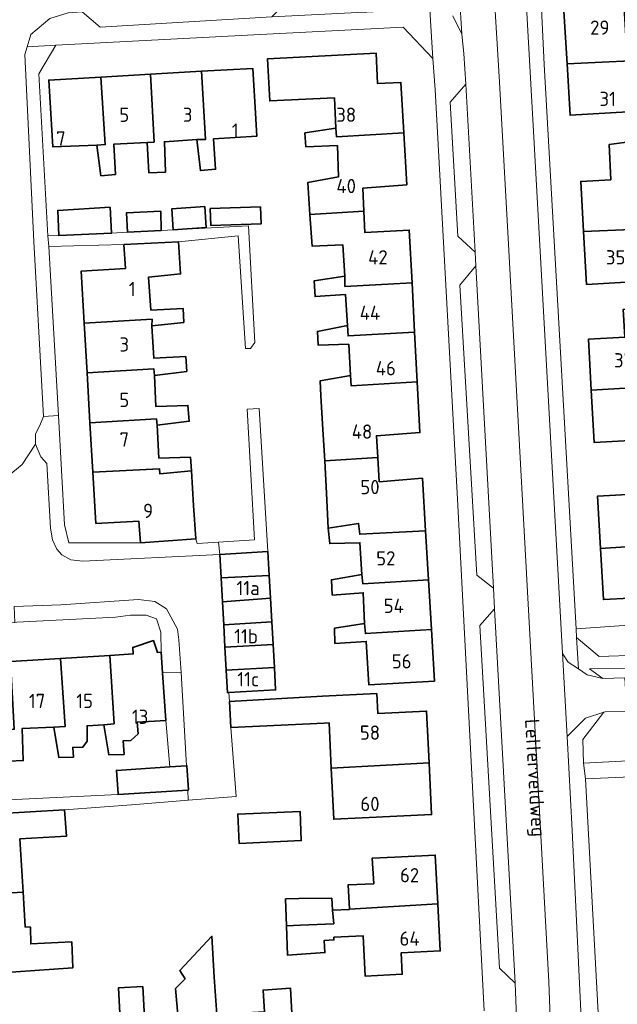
# Model space of a CAD drawing. Header units: metres. Extents: x 245598 to 248625, y 478632 to 481818.
# Tile 13 of 37: x 247471 to 247546, y 479641 to 479765. Entities that reach past the tile are written whole.
import ezdxf
from ezdxf.enums import TextEntityAlignment as Align

# ---------------------------------------------------------------- set-up
doc = ezdxf.new("R2010")
doc.units = ezdxf.units.M
for name, color, linetype, lineweight in [('B-XX-GR-GROENVOORZIENING-GV', 80, 'Continuous', 18), ('B-XX-OG-BEBOUWING-GV', 7, 'Continuous', 35), ('B-XX-OG-BEBOUWING-T18', 10, 'Continuous', 18), ('B-XX-OG-TERREIN_ERF-GV', 7, 'Continuous', 18), ('B-XX-OG-TOPOGRAFIE-T18', 10, 'Continuous', 18), ('B-XX-VH-VERHARDING_GESLOTEN-GV', 252, 'Continuous', 18), ('B-XX-VH-VERHARDING_OPEN-GV', 252, 'Continuous', 18)]:
    doc.layers.add(name, color=color, linetype=linetype, lineweight=lineweight)
doc.styles.add('NLCS-ISO-M-T18', font='NLCS-ISO.ttf', dxfattribs={"height": 1.8})

msp = doc.modelspace()

# ---------------------------------------------------------------- linework, layer by layer
at = {"layer": 'B-XX-GR-GROENVOORZIENING-GV'}
for points in [[(247558.895, 479689.229), (247551.279, 479688.804), (247541.014, 479688.1), (247541.075, 479687.025), (247543.925, 479684.6), (247548.862, 479684.775), (247550.9, 479687.063), (247556.325, 479687.463), (247558.675, 479687.875), (247559.643, 479687.881), (247559.555, 479689.258)], [(247544.388, 479681.812), (247547.162, 479681.925), (247548.325, 479682.525), (247547.558, 479683.141), (247542.692, 479683.071)], [(247544.52, 479677.582), (247541.862, 479674.125), (247541.963, 479671.163), (247553.875, 479671.775), (247553.625, 479676.887), (247549.225, 479676.625), (247548.487, 479676.812), (247548.037, 479677.137), (247547.425, 479677.663), (247544.688, 479677.637)]]:
    msp.add_lwpolyline(points, close=True, dxfattribs=at)
at = {"layer": 'B-XX-OG-BEBOUWING-GV'}
for points in [[(247555.413, 479760.401), (247555.412, 479760.413), (247556.563, 479760.6), (247556.388, 479763.637), (247547.288, 479762.959), (247547.077, 479766.514), (247547.125, 479769.812), (247541.9, 479769.312), (247542.046, 479766.215), (247539.477, 479766.063), (247539.872, 479759.421), (247552.272, 479760.027)], [(247510.705, 479751.312), (247510.758, 479750.213), (247519.271, 479750.727), (247518.913, 479757.079), (247515.971, 479756.926), (247515.769, 479760.795), (247502.061, 479760.038), (247502.345, 479754.74), (247510.525, 479755.126)], [(247555.237, 479750.475), (247556.112, 479750.575), (247557.999, 479750.676), (247557.869, 479753.339), (247552.612, 479753.082), (247552.272, 479760.027), (247539.872, 479759.421), (247540.257, 479752.945), (247547.538, 479753.377), (247547.725, 479749.564)], [(247493.725, 479758.483), (247494.242, 479749.873), (247493.143, 479749.871), (247493.601, 479745.949), (247495.525, 479746.128), (247495.266, 479749.976), (247500.713, 479750.289), (247500.462, 479754.631), (247500.218, 479758.858)], [(247481.021, 479757.75), (247474.462, 479757.372), (247474.981, 479748.953), (247480.552, 479749.166), (247481.6, 479749.243)], [(247481.021, 479757.75), (247481.6, 479749.243), (247480.552, 479749.166), (247481.061, 479745.294), (247482.884, 479745.473), (247482.675, 479749.271), (247486.872, 479749.481), (247487.771, 479749.557), (247487.292, 479758.112)], [(247487.292, 479758.112), (247487.771, 479749.557), (247486.872, 479749.481), (247487.106, 479745.683), (247489.204, 479745.763), (247489.071, 479749.586), (247493.143, 479749.871), (247494.242, 479749.873), (247493.725, 479758.483)], [(247510.705, 479751.312), (247506.784, 479750.703), (247506.912, 479748.954), (247510.885, 479749.114), (247511.044, 479745.166), (247507.173, 479744.457), (247507.433, 479740.423), (247514.232, 479740.819), (247514.095, 479743.724), (247519.641, 479744.162), (247519.271, 479750.727), (247510.758, 479750.213)], [(247541.951, 479738.26), (247551.008, 479738.649), (247550.796, 479742.449), (247553.425, 479742.775), (247553.188, 479746.575), (247556.325, 479746.6), (247556.112, 479750.575), (247555.237, 479750.475), (247547.725, 479749.564), (247545.188, 479749.262), (247545.386, 479744.796), (247541.597, 479744.584)], [(247475.738, 479737.762), (247482.387, 479738.038), (247482.2, 479741.313), (247475.613, 479740.925)], [(247494.16, 479741.407), (247490.004, 479741.123), (247490.185, 479738.48), (247494.341, 479738.765)], [(247494.837, 479741.171), (247494.905, 479739.028), (247501.252, 479739.227), (247501.184, 479741.37)], [(247484.387, 479738.163), (247488.637, 479738.375), (247488.6, 479740.813), (247484.287, 479740.625)], [(247507.433, 479740.423), (247507.691, 479736.412), (247511.588, 479736.571), (247511.822, 479732.624), (247511.85, 479731.324), (247520.308, 479731.789), (247519.955, 479738.441), (247514.359, 479738.127), (247514.232, 479740.819)], [(247551.008, 479738.649), (247541.951, 479738.26), (247542.324, 479731.585), (247548.775, 479731.945), (247548.966, 479728.542), (247557.028, 479728.825), (247556.829, 479732.376), (247551.375, 479732.072)], [(247478.944, 479726.708), (247487.498, 479727.193), (247487.475, 479726.344), (247491.497, 479726.778), (247491.418, 479728.552), (247487.37, 479728.343), (247487.061, 479732.515), (247491.108, 479732.899), (247490.849, 479736.946), (247483.953, 479736.605), (247484.16, 479733.607), (247478.564, 479733.269)], [(247520.308, 479731.789), (247511.85, 479731.324), (247511.822, 479732.624), (247507.951, 479732.015), (247508.08, 479730.041), (247511.902, 479730.301), (247512.161, 479726.378), (247512.239, 479725.079), (247520.64, 479725.541)], [(247542.923, 479718.229), (247552.157, 479718.759), (247551.941, 479722.625), (247557.358, 479722.929), (247557.028, 479728.825), (247548.966, 479728.542), (247546.969, 479728.431), (247547.165, 479724.914), (247542.564, 479724.657)], [(247478.944, 479726.708), (247479.309, 479720.42), (247487.737, 479720.922), (247487.814, 479720.098), (247491.886, 479720.607), (247491.756, 479722.481), (247487.709, 479722.271), (247487.475, 479726.344), (247487.498, 479727.193)], [(247520.972, 479719.28), (247520.64, 479725.541), (247512.239, 479725.079), (247512.161, 479726.378), (247508.365, 479725.644), (247508.469, 479723.895), (247512.317, 479724.03), (247512.525, 479720.082), (247512.628, 479718.783)], [(247479.309, 479720.42), (247479.674, 479714.121), (247488.051, 479714.601), (247488.153, 479713.801), (247492.2, 479714.311), (247492.02, 479716.309), (247487.998, 479716.15), (247487.814, 479720.098), (247487.737, 479720.922)], [(247520.972, 479719.28), (247512.628, 479718.783), (247512.525, 479720.082), (247508.704, 479719.398), (247508.784, 479717.5), (247509.068, 479713.277), (247509.299, 479709.3), (247515.989, 479709.712), (247515.816, 479712.468), (247521.312, 479712.882)], [(247550.286, 479708.601), (247555.617, 479708.978), (247555.415, 479712.614), (247555.253, 479715.538), (247552.346, 479715.377), (247552.157, 479718.759), (247542.923, 479718.229), (247543.293, 479711.606), (247547.852, 479711.859), (247548.041, 479708.476)], [(247488.153, 479713.801), (247488.051, 479714.601), (247479.674, 479714.121), (247480.036, 479707.875), (247488.44, 479708.305), (247488.492, 479707.655), (247492.464, 479708.064), (247492.335, 479709.788), (247488.363, 479709.654)], [(247522.017, 479700.455), (247521.625, 479707.11), (247516.179, 479706.672), (247515.989, 479709.712), (247509.299, 479709.3), (247509.536, 479705.232), (247509.721, 479700.81), (247513.568, 479701.419), (247513.72, 479700.045)], [(247558.017, 479705.69), (247558.718, 479705.729), (247558.527, 479709.14), (247557.826, 479709.101), (247555.617, 479708.978), (247550.286, 479708.601), (247550.474, 479705.231), (247543.719, 479704.854), (247544.087, 479698.264), (247553.028, 479698.84), (247552.662, 479705.391)], [(247486.063, 479698.978), (247493.009, 479699.445), (247492.749, 479703.667), (247492.464, 479708.064), (247488.492, 479707.655), (247488.44, 479708.305), (247480.036, 479707.875), (247480.411, 479701.413), (247485.857, 479701.676)], [(247513.568, 479701.419), (247509.721, 479700.81), (247509.926, 479698.861), (247513.723, 479698.97), (247513.982, 479694.948), (247514.084, 479693.798), (247522.381, 479694.278), (247522.017, 479700.455), (247513.72, 479700.045)], [(247502.104, 479697.85), (247496.036, 479697.503), (247496.206, 479694.529), (247502.275, 479694.846)], [(247551.279, 479688.804), (247558.895, 479689.229), (247559.555, 479689.258), (247559.365, 479692.643), (247558.706, 479692.606), (247553.392, 479692.31), (247553.028, 479698.84), (247544.087, 479698.264), (247544.448, 479691.788), (247551.092, 479692.159)], [(247502.275, 479694.846), (247496.206, 479694.529), (247496.377, 479691.529), (247502.44, 479691.97)], [(247522.748, 479688.034), (247522.381, 479694.278), (247514.084, 479693.798), (247513.982, 479694.948), (247510.135, 479694.289), (247510.24, 479692.365), (247514.162, 479692.649), (247514.321, 479688.776), (247514.424, 479687.502)], [(247502.44, 479691.97), (247496.377, 479691.529), (247496.544, 479688.607), (247502.609, 479688.998)], [(247496.705, 479685.786), (247502.773, 479686.126), (247502.609, 479688.998), (247496.544, 479688.607)], [(247514.321, 479688.776), (247510.524, 479688.168), (247510.579, 479686.269), (247514.526, 479686.503), (247514.864, 479681.031), (247523.133, 479681.501), (247522.748, 479688.034), (247514.424, 479687.502)], [(247482.176, 479684.755), (247482.712, 479676.124), (247481.438, 479675.971), (247482.047, 479672.199), (247483.971, 479672.255), (247483.849, 479673.951), (247484.847, 479674.009), (247485.734, 479674.842), (247485.647, 479676.329), (247489.232, 479676.516), (247488.835, 479682.534), (247488.661, 479685.161), (247488.182, 479685.131), (247487.673, 479686.615), (247485.077, 479685.748), (247485.128, 479684.94)], [(247496.87, 479682.886), (247502.94, 479683.206), (247502.773, 479686.126), (247496.705, 479685.786)], [(247469.651, 479683.97), (247470.12, 479675.415), (247468.971, 479675.363), (247469.431, 479671.416), (247471.255, 479671.471), (247471.095, 479675.518), (247475.117, 479675.679), (247476.541, 479675.757), (247475.973, 479684.366)], [(247482.176, 479684.755), (247475.973, 479684.366), (247476.541, 479675.757), (247475.117, 479675.679), (247475.751, 479671.858), (247477.575, 479671.912), (247477.493, 479673.142), (247478.753, 479673.174), (247479.332, 479673.941), (247479.308, 479675.875), (247481.438, 479675.971), (247482.712, 479676.124)], [(247496.87, 479682.886), (247497.033, 479680.037), (247497.205, 479680.047), (247503.101, 479680.384), (247502.94, 479683.206)], [(247510.118, 479670.505), (247522.459, 479671.196), (247522.145, 479677.726), (247515.972, 479677.429), (247515.852, 479679.926), (247509.02, 479679.597), (247497.258, 479678.927), (247497.446, 479675.632), (247509.213, 479676.192), (247509.843, 479676.223)], [(247483.211, 479667.295), (247483.219, 479667.168), (247492.005, 479667.75), (247492.1, 479667.756), (247491.908, 479670.81), (247491.838, 479670.805), (247489.727, 479670.666), (247483.017, 479670.222)], [(247522.459, 479671.196), (247510.118, 479670.505), (247510.428, 479664.064), (247514.027, 479664.237), (247522.773, 479664.658)], [(247470.837, 479661.591), (247476.711, 479661.933), (247476.478, 479665.233), (247463.405, 479664.512), (247463.378, 479664.511), (247463.536, 479661.227), (247458.815, 479661.031), (247459.099, 479654.197), (247471.229, 479654.864)], [(247498.325, 479664.713), (247498.313, 479664.713), (247498.512, 479661), (247506.325, 479661.375), (247506.175, 479665.062)], [(247515.474, 479655.93), (247512.244, 479655.763), (247512.401, 479652.716), (247523.551, 479653.388), (247523.233, 479659.537), (247518.13, 479659.271), (247515.287, 479659.142)], [(247471.229, 479654.864), (247459.099, 479654.197), (247459.397, 479647.04), (247464.364, 479647.246), (247467.747, 479647.386), (247467.864, 479644.653), (247477.522, 479645.322), (247477.367, 479648.578), (247472.2, 479648.333), (247472.167, 479650.433), (247471.489, 479650.467)], [(247506.025, 479654.062), (247504.361, 479653.996), (247504.471, 479650.609), (247506.222, 479650.685), (247510.434, 479650.861), (247510.266, 479652.571), (247510.188, 479654.087)], [(247510.266, 479652.571), (247510.434, 479650.861), (247506.222, 479650.685), (247504.471, 479650.609), (247504.59, 479646.926), (247509.306, 479647.224), (247509.225, 479648.757), (247510.459, 479648.834), (247510.442, 479649.165), (247514.127, 479649.356), (247514.391, 479644.263), (247519.074, 479644.505), (247518.936, 479647.191), (247523.859, 479647.446), (247523.551, 479653.388), (247512.401, 479652.716), (247512.403, 479652.681)], [(247486.914, 479632.738), (247487.122, 479629.29), (247493.218, 479629.58), (247492.93, 479635.576), (247495.927, 479635.808), (247495.849, 479637.032), (247495.683, 479639.43), (247495.359, 479644.127), (247495.064, 479649.298), (247491.01, 479644.973), (247491.663, 479643.92), (247490.476, 479642.693), (247490.747, 479639.368), (247486.546, 479639.026)], [(247486.914, 479632.738), (247486.546, 479639.026), (247486.323, 479642.94), (247483.251, 479642.765), (247483.478, 479638.776), (247477.442, 479638.332), (247477.657, 479634.553), (247478.105, 479628.168), (247478.363, 479624.496), (247484.483, 479625.01), (247484.066, 479632.581)], [(247495.927, 479635.808), (247496.421, 479627.138), (247502.592, 479627.478), (247502.022, 479636.222), (247505.295, 479636.431), (247504.982, 479642.727), (247501.509, 479642.493), (247501.678, 479639.735), (247495.683, 479639.43), (247495.849, 479637.032)]]:
    msp.add_lwpolyline(points, close=True, dxfattribs=at)
at = {"layer": 'B-XX-OG-TERREIN_ERF-GV'}
for points in [[(247536.513, 479769.062), (247536.987, 479759.363), (247541.014, 479688.1), (247551.279, 479688.804)], [(247547.538, 479753.377), (247540.257, 479752.945), (247539.872, 479759.421), (247539.477, 479766.063)], [(247529.424, 479639.87), (247526.037, 479704.475), (247523.213, 479756.2), (247522.925, 479760.088), (247519.175, 479764.038), (247500.363, 479763.088), (247475.364, 479761.799), (247473.2, 479758.175), (247474.375, 479737.7), (247475.738, 479737.762), (247475.613, 479740.925), (247482.2, 479741.313), (247482.387, 479738.038), (247484.387, 479738.163), (247484.287, 479740.625), (247488.6, 479740.813), (247488.637, 479738.375), (247499.662, 479738.975), (247499.662, 479738.963), (247500.488, 479724.263), (247499.925, 479723.488), (247499.275, 479723.5), (247498.375, 479737.7), (247490.849, 479736.946), (247491.108, 479732.899), (247487.061, 479732.515), (247487.37, 479728.343), (247491.418, 479728.552), (247491.497, 479726.778), (247487.475, 479726.344), (247487.709, 479722.271), (247491.756, 479722.481), (247491.886, 479720.607), (247487.814, 479720.098), (247487.998, 479716.15), (247492.02, 479716.309), (247492.2, 479714.311), (247488.153, 479713.801), (247488.363, 479709.654), (247492.335, 479709.788), (247492.464, 479708.064), (247492.749, 479703.667), (247493.009, 479699.445), (247493.213, 479698.862), (247495.904, 479699.035), (247500.425, 479699.325), (247499.512, 479715.825), (247501.012, 479715.913), (247502.104, 479697.85), (247502.275, 479694.846), (247502.44, 479691.97), (247502.609, 479688.998), (247502.773, 479686.126), (247502.94, 479683.206), (247503.101, 479680.384), (247497.205, 479680.047), (247497.258, 479678.927), (247509.02, 479679.597), (247515.852, 479679.926), (247515.972, 479677.429), (247522.145, 479677.726), (247522.459, 479671.196), (247522.773, 479664.658), (247514.027, 479664.237), (247510.428, 479664.064), (247510.118, 479670.505), (247509.843, 479676.223), (247509.213, 479676.192), (247497.446, 479675.632), (247498.125, 479666.938), (247492.075, 479666.463), (247485.463, 479665.937), (247476.478, 479665.233), (247476.711, 479661.933), (247470.837, 479661.591), (247471.229, 479654.864), (247471.489, 479650.467), (247472.167, 479650.433), (247472.2, 479648.333), (247477.367, 479648.578), (247477.522, 479645.322), (247467.864, 479644.653)], [(247548.775, 479731.945), (247542.324, 479731.585), (247541.951, 479738.26), (247541.597, 479744.584), (247545.386, 479744.796), (247545.188, 479749.262), (247547.725, 479749.564)], [(247547.852, 479711.859), (247543.293, 479711.606), (247542.923, 479718.229), (247542.564, 479724.657), (247547.165, 479724.914)], [(247551.092, 479692.159), (247544.448, 479691.788), (247544.087, 479698.264), (247543.719, 479704.854), (247550.474, 479705.231)], [(247463.275, 479666.225), (247483.219, 479667.168), (247483.211, 479667.295), (247483.017, 479670.222), (247489.727, 479670.666), (247489.232, 479676.516), (247485.647, 479676.329), (247485.734, 479674.842), (247484.847, 479674.009), (247483.849, 479673.951), (247483.971, 479672.255), (247482.047, 479672.199), (247481.438, 479675.971), (247479.308, 479675.875), (247479.332, 479673.941), (247478.753, 479673.174), (247477.493, 479673.142), (247477.575, 479671.912), (247475.751, 479671.858), (247475.117, 479675.679), (247471.095, 479675.518), (247471.255, 479671.471), (247469.431, 479671.416)], [(247554.588, 479669.7), (247542.175, 479669.175), (247543.7, 479641.162), (247543.787, 479639.625), (247544.463, 479626.662), (247544.662, 479622.925), (247543.112, 479622.975), (247543.513, 479613.238), (247544.475, 479589.412), (247569.862, 479588.763)], [(247490.747, 479639.368), (247490.476, 479642.693), (247491.663, 479643.92), (247491.01, 479644.973), (247495.064, 479649.298), (247495.359, 479644.127), (247495.683, 479639.43)], [(247483.478, 479638.776), (247483.251, 479642.765), (247486.323, 479642.94), (247486.546, 479639.026)], [(247501.678, 479639.735), (247501.509, 479642.493), (247504.982, 479642.727), (247505.295, 479636.431)]]:
    msp.add_lwpolyline(points, dxfattribs=at)
for points in [[(247508.784, 479717.5), (247508.704, 479719.398), (247512.525, 479720.082), (247512.317, 479724.03), (247508.469, 479723.895), (247508.365, 479725.644), (247512.161, 479726.378), (247511.902, 479730.301), (247508.08, 479730.041), (247507.951, 479732.015), (247511.822, 479732.624), (247511.588, 479736.571), (247507.691, 479736.412), (247507.433, 479740.423), (247507.173, 479744.457), (247511.044, 479745.166), (247510.885, 479749.114), (247506.912, 479748.954), (247506.784, 479750.703), (247510.705, 479751.312), (247510.525, 479755.126), (247502.345, 479754.74), (247502.061, 479760.038), (247515.769, 479760.795), (247515.971, 479756.926), (247518.913, 479757.079), (247519.271, 479750.727), (247519.641, 479744.162), (247514.095, 479743.724), (247514.232, 479740.819), (247514.359, 479738.127), (247519.955, 479738.441), (247520.308, 479731.789), (247520.64, 479725.541), (247520.972, 479719.28), (247521.312, 479712.882), (247515.816, 479712.468), (247515.989, 479709.712), (247516.179, 479706.672), (247521.625, 479707.11), (247522.017, 479700.455), (247522.381, 479694.278), (247522.748, 479688.034), (247523.133, 479681.501), (247514.864, 479681.031), (247514.526, 479686.503), (247510.579, 479686.269), (247510.524, 479688.168), (247514.321, 479688.776), (247514.162, 479692.649), (247510.24, 479692.365), (247510.135, 479694.289), (247513.982, 479694.948), (247513.723, 479698.97), (247509.926, 479698.861), (247509.721, 479700.81), (247509.536, 479705.232), (247509.299, 479709.3), (247509.068, 479713.277)], [(247480.552, 479749.166), (247474.981, 479748.953), (247474.462, 479757.372), (247481.021, 479757.75), (247487.292, 479758.112), (247493.725, 479758.483), (247500.218, 479758.858), (247500.462, 479754.631), (247500.713, 479750.289), (247495.266, 479749.976), (247495.525, 479746.128), (247493.601, 479745.949), (247493.143, 479749.871), (247489.071, 479749.586), (247489.204, 479745.763), (247487.106, 479745.683), (247486.872, 479749.481), (247482.675, 479749.271), (247482.884, 479745.473), (247481.061, 479745.294)], [(247494.16, 479741.407), (247494.341, 479738.765), (247490.185, 479738.48), (247490.004, 479741.123)], [(247494.837, 479741.171), (247501.184, 479741.37), (247501.252, 479739.227), (247494.905, 479739.028)], [(247475.685, 479715.039), (247476.475, 479701.225), (247476.988, 479698.975), (247486.063, 479698.978), (247485.857, 479701.676), (247480.411, 479701.413), (247480.036, 479707.875), (247479.674, 479714.121), (247479.309, 479720.42), (247478.944, 479726.708), (247478.564, 479733.269), (247484.16, 479733.607), (247483.953, 479736.605), (247474.463, 479736.387)], [(247470.171, 479688.905), (247450.267, 479687.711), (247450.527, 479682.771), (247457.083, 479683.182), (247463.365, 479683.576), (247469.651, 479683.97), (247475.973, 479684.366), (247482.176, 479684.755), (247485.128, 479684.94), (247485.077, 479685.748), (247487.673, 479686.615), (247488.182, 479685.131), (247488.661, 479685.161), (247488.613, 479687.688), (247488.075, 479689.375), (247486.762, 479689.838), (247484.8, 479689.813), (247482.887, 479689.588), (247470.463, 479688.925)], [(247491.838, 479670.805), (247491.275, 479681.113), (247491.177, 479682.583), (247488.835, 479682.534), (247489.232, 479676.516), (247489.727, 479670.666)], [(247498.325, 479664.713), (247506.175, 479665.062), (247506.325, 479661.375), (247498.512, 479661), (247498.313, 479664.713)], [(247518.936, 479647.191), (247519.074, 479644.505), (247514.391, 479644.263), (247514.127, 479649.356), (247510.442, 479649.165), (247510.459, 479648.834), (247509.225, 479648.757), (247509.306, 479647.224), (247504.59, 479646.926), (247504.471, 479650.609), (247504.361, 479653.996), (247506.025, 479654.062), (247510.188, 479654.087), (247510.266, 479652.571), (247512.403, 479652.681), (247512.401, 479652.716), (247512.244, 479655.763), (247515.474, 479655.93), (247515.287, 479659.142), (247518.13, 479659.271), (247523.233, 479659.537), (247523.551, 479653.388), (247523.859, 479647.446)]]:
    msp.add_lwpolyline(points, close=True, dxfattribs=at)
at = {"layer": 'B-XX-VH-VERHARDING_GESLOTEN-GV'}
for points in [[(247463.369, 479498.244), (247461.251, 479535.41), (247460.565, 479549.19), (247461.235, 479556.304), (247463.088, 479562.558), (247465.616, 479567.324), (247467.787, 479570.46), (247470.45, 479573.45), (247473.205, 479576.062), (247477.469, 479579.017), (247518.193, 479605.51), (247523.367, 479608.877), (247527.204, 479611.932), (247530.781, 479615.854), (247533.824, 479620.772), (247535.8, 479625.27), (247536.663, 479627.932), (247537.379, 479631.021), (247537.809, 479636.76), (247537.55, 479643.537), (247532.509, 479735.869), (247531.347, 479757.107), (247527.046, 479827.537)], [(247527.046, 479827.537), (247531.347, 479757.107), (247532.509, 479735.869), (247537.55, 479643.537), (247537.809, 479636.76), (247537.379, 479631.021), (247536.663, 479627.932), (247535.8, 479625.27), (247533.824, 479620.772), (247530.781, 479615.854), (247527.204, 479611.932), (247523.367, 479608.877), (247518.193, 479605.51), (247477.469, 479579.017), (247473.205, 479576.062), (247470.45, 479573.45), (247467.787, 479570.46), (247465.616, 479567.324), (247463.088, 479562.558), (247461.235, 479556.304), (247460.565, 479549.19), (247461.251, 479535.41), (247463.369, 479498.244)], [(247541.838, 479635.463), (247540.525, 479662.663), (247539.869, 479674.506), (247539.287, 479685.025), (247539.313, 479684.988), (247535.775, 479748.675), (247531.513, 479824.287)], [(247525.475, 479765.475), (247526.575, 479763.175), (247525.985, 479772.804), (247204.018, 479753.64), (247196.956, 479753.69), (247192.837, 479755.339), (247188.791, 479757.544), (247184.682, 479761.264), (247162.054, 479808.291)], [(247525.985, 479772.804), (247526.575, 479763.175), (247526.825, 479760.725), (247527.113, 479756.875), (247528.275, 479735.637), (247528.375, 479733.938), (247530.588, 479693.225), (247530.725, 479690.625), (247533.313, 479643.375), (247533.563, 479636.838)]]:
    msp.add_lwpolyline(points, dxfattribs=at)
at = {"layer": 'B-XX-VH-VERHARDING_OPEN-GV'}
for points in [[(247541.075, 479687.025), (247541.014, 479688.1), (247536.987, 479759.363), (247536.513, 479769.062), (247535.763, 479784.562), (247534.685, 479806.8), (247534.588, 479808.812), (247534.287, 479812.475), (247533.925, 479814.125), (247534.112, 479814.412), (247533.763, 479818.825), (247533.7, 479819.562), (247533.425, 479822.3), (247533.685, 479823.247), (247531.513, 479824.287), (247535.775, 479748.675), (247539.313, 479684.988), (247540.025, 479683.913), (247541.298, 479683.044)], [(247475.364, 479761.799), (247500.363, 479763.088), (247519.175, 479764.038), (247522.925, 479760.088), (247522.47, 479767.676), (247521.375, 479768.113), (247518.725, 479768.3), (247518.4, 479768.288), (247518.525, 479766.175), (247514.588, 479765.937), (247513.475, 479765.887), (247502.637, 479765.363), (247502.625, 479765.363), (247480.975, 479764.062), (247478.688, 479765.988), (247478.675, 479766), (247476.925, 479765.875), (247474.625, 479765.137), (247472.225, 479763.137), (247471.737, 479761.58)], [(247478.688, 479765.988), (247480.975, 479764.062), (247502.625, 479765.363), (247502.637, 479765.363), (247504.666, 479767.493)], [(247475.364, 479761.799), (247471.737, 479761.58), (247471.438, 479760.625), (247472.6, 479736.987), (247473.8, 479714.9), (247475.685, 479715.039), (247474.463, 479736.387), (247474.375, 479737.7), (247473.2, 479758.175)], [(247528.275, 479735.637), (247527.113, 479756.875), (247525.125, 479754.575), (247526.088, 479737.688)], [(247499.662, 479738.963), (247499.662, 479738.975), (247488.637, 479738.375), (247484.387, 479738.163), (247482.387, 479738.038), (247475.738, 479737.762), (247474.375, 479737.7), (247474.463, 479736.387), (247483.953, 479736.605), (247490.849, 479736.946), (247498.375, 479737.7), (247499.275, 479723.5), (247499.925, 479723.488), (247500.488, 479724.263)], [(247530.588, 479693.225), (247528.375, 479733.938), (247526.338, 479731.5), (247528.475, 479694.862)], [(247495.904, 479699.035), (247496.036, 479697.503), (247502.104, 479697.85), (247501.012, 479715.913), (247499.512, 479715.825), (247500.425, 479699.325)], [(247473.8, 479714.9), (247473.363, 479713.775), (247472.787, 479712.725), (247472.8, 479711.425), (247473.475, 479709.825), (247474.238, 479708.975), (247474.675, 479700.8), (247474.925, 479699.325), (247475.475, 479698.163), (247476.125, 479697.425), (247477.238, 479696.813), (247478.762, 479696.663), (247496.036, 479697.503), (247495.904, 479699.035), (247493.213, 479698.862), (247493.009, 479699.445), (247486.063, 479698.978), (247476.988, 479698.975), (247476.475, 479701.225), (247475.685, 479715.039)], [(247488.835, 479682.534), (247491.177, 479682.583), (247490.9, 479686.713), (247490.7, 479688.075), (247489.313, 479690.625), (247487.875, 479691.538), (247485.775, 479691.813), (247476.012, 479691.137), (247470.122, 479690.9), (247470.171, 479688.905), (247470.463, 479688.925), (247482.887, 479689.588), (247484.8, 479689.813), (247486.762, 479689.838), (247488.075, 479689.375), (247488.613, 479687.688), (247488.661, 479685.161)], [(247533.313, 479643.375), (247530.725, 479690.625), (247528.875, 479688.512), (247531.325, 479645.263)], [(247539.869, 479674.506), (247542.213, 479676.825), (247544.52, 479677.582), (247544.688, 479677.637), (247547.425, 479677.663), (247547.162, 479681.925), (247544.388, 479681.812), (247542.425, 479682.275), (247541.298, 479683.044), (247540.025, 479683.913), (247539.313, 479684.988), (247539.287, 479685.025)], [(247543.7, 479641.162), (247542.175, 479669.175), (247541.963, 479671.163), (247541.862, 479674.125), (247544.52, 479677.582), (247542.213, 479676.825), (247539.869, 479674.506), (247540.525, 479662.663), (247541.838, 479635.463), (247541.7, 479634.525), (247542.525, 479626.575), (247543.112, 479622.975), (247544.662, 479622.925), (247544.463, 479626.662), (247543.787, 479639.625)], [(247572.188, 479670.825), (247596.013, 479672.363), (247595.962, 479674.213), (247594.325, 479674.113), (247591.175, 479673.9), (247575.288, 479672.887), (247567.612, 479672.5), (247557.013, 479671.937), (247553.875, 479671.775), (247541.963, 479671.163), (247542.175, 479669.175), (247554.588, 479669.7), (247557.025, 479669.863)], [(247492.005, 479667.75), (247483.219, 479667.168), (247463.275, 479666.225), (247463.375, 479664.875), (247463.405, 479664.512), (247476.478, 479665.233), (247485.463, 479665.937), (247492.075, 479666.463)]]:
    msp.add_lwpolyline(points, close=True, dxfattribs=at)
for points in [[(247522.47, 479767.676), (247522.925, 479760.088), (247523.213, 479756.2), (247526.037, 479704.475), (247529.424, 479639.87)], [(247468.489, 479706.722), (247471.095, 479708.862), (247472.8, 479711.425), (247472.787, 479712.725), (247473.363, 479713.775), (247473.8, 479714.9), (247472.6, 479736.987), (247471.438, 479760.625), (247471.737, 479761.58), (247472.225, 479763.137), (247474.625, 479765.137)], [(247533.563, 479636.838), (247533.313, 479643.375), (247531.325, 479645.263), (247528.875, 479688.512), (247530.725, 479690.625), (247530.588, 479693.225), (247528.475, 479694.862), (247526.338, 479731.5), (247528.375, 479733.938), (247528.275, 479735.637), (247526.088, 479737.688), (247525.125, 479754.575), (247527.113, 479756.875), (247526.825, 479760.725), (247526.575, 479763.175), (247525.475, 479765.475)], [(247470.122, 479690.9), (247476.012, 479691.137), (247485.775, 479691.813), (247487.875, 479691.538), (247489.313, 479690.625), (247490.7, 479688.075), (247490.9, 479686.713), (247491.177, 479682.583), (247491.275, 479681.113), (247491.838, 479670.805), (247491.908, 479670.81), (247492.1, 479667.756), (247492.005, 479667.75), (247492.075, 479666.463), (247498.125, 479666.938), (247497.446, 479675.632), (247497.258, 479678.927), (247497.205, 479680.047), (247497.033, 479680.037), (247496.87, 479682.886), (247496.705, 479685.786), (247496.544, 479688.607), (247496.377, 479691.529), (247496.206, 479694.529), (247496.036, 479697.503), (247478.762, 479696.663), (247477.238, 479696.813), (247476.125, 479697.425), (247475.475, 479698.163), (247474.925, 479699.325), (247474.675, 479700.8), (247474.238, 479708.975), (247473.475, 479709.825), (247472.8, 479711.425), (247471.095, 479708.862), (247468.489, 479706.722)], [(247548.862, 479684.775), (247543.925, 479684.6), (247541.075, 479687.025), (247541.298, 479683.044), (247542.425, 479682.275), (247544.388, 479681.812), (247542.692, 479683.071), (247547.558, 479683.141)]]:
    msp.add_lwpolyline(points, dxfattribs=at)

# ---------------------------------------------------------------- texts
at = {"layer": 'B-XX-OG-BEBOUWING-T18', "style": 'NLCS-ISO-M-T18'}
for s, p in [('29', (247544, 479764)), ('31', (247545, 479755)), ('5', (247484, 479753)), ('3', (247492, 479753)), ('38', (247512, 479753)), ('1', (247498, 479751)), ('7', (247476, 479750)), ('40', (247512, 479744)), ('42', (247516, 479735)), ('35', (247546, 479735)), ('1', (247485, 479731)), ('44', (247515, 479728)), ('3', (247484, 479724)), ('37', (247547, 479722)), ('46', (247517, 479721)), ('5', (247484, 479717)), ('48', (247514, 479713)), ('7', (247484, 479712)), ('50', (247515, 479706)), ('9', (247487, 479703)), ('52', (247517, 479697)), ('11a', (247499.627, 479693.253)), ('54', (247518, 479691)), ('11b', (247499.362, 479687.168)), ('56', (247519, 479684)), ('11c', (247499.627, 479681.744)), ('17', (247473, 479679)), ('15', (247479, 479679)), ('13', (247486, 479677)), ('58', (247515, 479675)), ('60', (247515, 479666)), ('62', (247520, 479657)), ('64', (247520, 479649))]:
    msp.add_text(s, height=1.8, dxfattribs=at).set_placement(p, align=Align.MIDDLE_CENTER)
at = {"layer": 'B-XX-OG-TOPOGRAFIE-T18', "style": 'NLCS-ISO-M-T18'}
msp.add_text('Letterveldweg', height=1.8, rotation=273.3, dxfattribs=at).set_placement((247535.885, 479669.291), align=Align.MIDDLE_CENTER)

doc.saveas('drawing.dxf')
